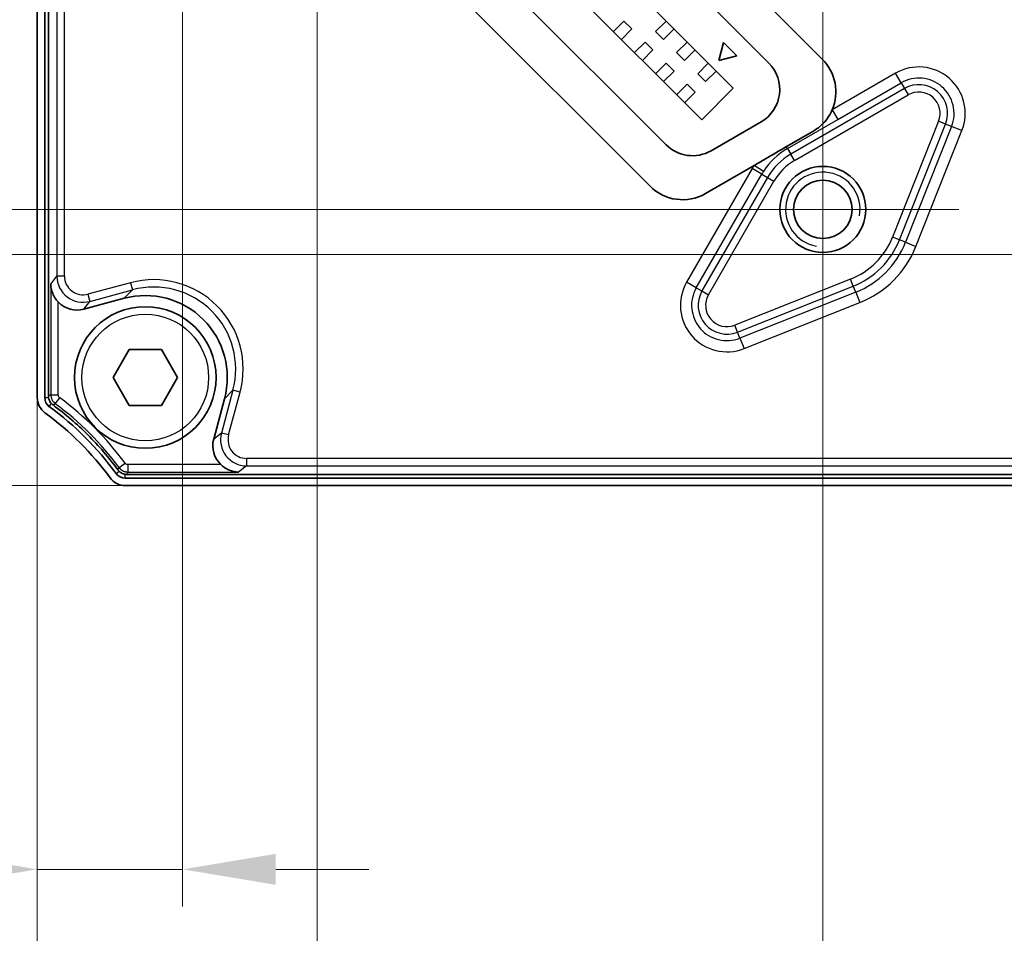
# Model space of a CAD drawing. Header units: millimetres. Extents: x 0 to 420, y 0 to 297.
# Tile 6 of 33: x 144 to 170, y 109 to 133. Entities that reach past the tile are written whole.
import ezdxf

# ---------------------------------------------------------------- set-up
doc = ezdxf.new("R2010")
doc.units = ezdxf.units.MM
for name, color, linetype, lineweight in [('Bemaßung (ISO)', 7, 'Continuous', 18), ('Mittelpunktmarkierung (ISO)', 7, 'Continuous', 18), ('Sichtbar (ISO)', 7, 'Continuous', 35), ('Sichtbar schmal (ISO)', 7, 'Continuous', 25)]:
    doc.layers.add(name, color=color, linetype=linetype, lineweight=lineweight)
doc.styles.add('Notiztext (DIN)', font='isocpeur.ttf')
doc.dimstyles.new('Standard (DIN)', dxfattribs={"dimtxt": 3.5, "dimasz": 2.5, "dimexe": 1, "dimexo": 0, "dimgap": 0.7, "dimtad": 1, "dimtoh": 1, "dimrnd": 1e-08, "dimtxsty": 'Notiztext (DIN)', "dimcen": 0.09, "dimdle": 10, "dimclrd": 256, "dimclre": 256, "dimclrt": 256, "dimazin": 2, "dimtfac": 0.514286, "dimtdec": 4, "dimtmove": 0, "dimatfit": 3, "dimfxl": 1, "dimtolj": 1, "dimlwd": -1, "dimlwe": -1, "dimarcsym": 0})

# ---------------------------------------------------------------- blocks, each defined once
blk = doc.blocks.new('*D27')
at = {"layer": 'Bemaßung (ISO)', "transparency": 16777216}
for p, q in [((129.447, 129.373), (129.447, 131.873)), ((177.676, 126.873), (128.447, 126.873)), ((129.447, 126.873), (129.447, 120.673)), ((146.735, 120.673), (128.447, 120.673)), ((129.447, 118.173), (129.447, 94.829))]:
    blk.add_line(p, q, dxfattribs=at)
for points in [[(129.031, 129.373), (129.864, 129.373), (129.447, 126.873)], [(129.031, 118.173), (129.864, 118.173), (129.447, 120.673)]]:
    blk.add_solid(points, dxfattribs=at)
at = {"layer": 'Defpoints', "color": 0, "transparency": 16777216}
for p in [(129.447, 126.873), (177.676, 126.873), (146.735, 120.673)]:
    blk.add_point(p, dxfattribs=at)
at = {"layer": 'Bemaßung (ISO)', "transparency": 16777216, "insert": (124.547, 95.529), "char_height": 3.5, "attachment_point": 1, "rotation": 90, "style": 'Notiztext (DIN)'}
blk.add_mtext('\\A1;6,2', dxfattribs=at)
blk = doc.blocks.new('*D28')
at = {"layer": 'Bemaßung (ISO)', "transparency": 16777216}
for p, q in [((121.447, 130.585), (121.447, 133.085)), ((165.464, 128.085), (120.447, 128.085)), ((121.447, 128.085), (121.447, 120.673)), ((146.735, 120.673), (120.447, 120.673)), ((121.447, 118.173), (121.447, 94.749))]:
    blk.add_line(p, q, dxfattribs=at)
for points in [[(121.031, 130.585), (121.864, 130.585), (121.447, 128.085)], [(121.031, 118.173), (121.864, 118.173), (121.447, 120.673)]]:
    blk.add_solid(points, dxfattribs=at)
at = {"layer": 'Defpoints', "color": 0, "transparency": 16777216}
for p in [(121.447, 128.085), (165.464, 128.085), (146.735, 120.673)]:
    blk.add_point(p, dxfattribs=at)
at = {"layer": 'Bemaßung (ISO)', "transparency": 16777216, "insert": (116.547, 95.449), "char_height": 3.5, "attachment_point": 1, "rotation": 90, "style": 'Notiztext (DIN)'}
blk.add_mtext('\\A1;7,41', dxfattribs=at)
blk = doc.blocks.new('*D29')
at = {"layer": 'Bemaßung (ISO)', "transparency": 16777216}
for p, q in [((151.887, 141.661), (112.447, 141.661)), ((113.447, 123.173), (113.447, 139.161)), ((146.735, 120.673), (112.447, 120.673))]:
    blk.add_line(p, q, dxfattribs=at)
for points in [[(113.031, 139.161), (113.864, 139.161), (113.447, 141.661)], [(113.031, 123.173), (113.864, 123.173), (113.447, 120.673)]]:
    blk.add_solid(points, dxfattribs=at)
at = {"layer": 'Defpoints', "color": 0, "transparency": 16777216}
for p in [(113.447, 141.661), (151.887, 141.661), (146.735, 120.673)]:
    blk.add_point(p, dxfattribs=at)
at = {"layer": 'Bemaßung (ISO)', "transparency": 16777216, "insert": (108.547, 125.995), "char_height": 3.5, "attachment_point": 1, "rotation": 90, "style": 'Notiztext (DIN)'}
blk.add_mtext('\\A1;20,99', dxfattribs=at)
blk = doc.blocks.new('*D30')
at = {"layer": 'Bemaßung (ISO)', "transparency": 16777216}
for p, q in [((165.464, 146.285), (104.447, 146.285)), ((105.447, 123.173), (105.447, 143.785)), ((146.735, 120.673), (104.447, 120.673))]:
    blk.add_line(p, q, dxfattribs=at)
for points in [[(105.031, 143.785), (105.864, 143.785), (105.447, 146.285)], [(105.031, 123.173), (105.864, 123.173), (105.447, 120.673)]]:
    blk.add_solid(points, dxfattribs=at)
at = {"layer": 'Defpoints', "color": 0, "transparency": 16777216}
for p in [(105.447, 146.285), (165.464, 146.285), (146.735, 120.673)]:
    blk.add_point(p, dxfattribs=at)
at = {"layer": 'Bemaßung (ISO)', "transparency": 16777216, "insert": (100.547, 128.657), "char_height": 3.5, "attachment_point": 1, "rotation": 90, "style": 'Notiztext (DIN)'}
blk.add_mtext('\\A1;25,61', dxfattribs=at)
blk = doc.blocks.new('*D31')
at = {"layer": 'Bemaßung (ISO)', "transparency": 16777216}
for p, q in [((151.887, 159.861), (96.447, 159.861)), ((97.447, 123.173), (97.447, 157.361)), ((146.735, 120.673), (96.447, 120.673))]:
    blk.add_line(p, q, dxfattribs=at)
for points in [[(97.031, 157.361), (97.864, 157.361), (97.447, 159.861)], [(97.031, 123.173), (97.864, 123.173), (97.447, 120.673)]]:
    blk.add_solid(points, dxfattribs=at)
at = {"layer": 'Defpoints', "color": 0, "transparency": 16777216}
for p in [(97.447, 159.861), (151.887, 159.861), (146.735, 120.673)]:
    blk.add_point(p, dxfattribs=at)
at = {"layer": 'Bemaßung (ISO)', "transparency": 16777216, "insert": (92.547, 135.445), "char_height": 3.5, "attachment_point": 1, "rotation": 90, "style": 'Notiztext (DIN)'}
blk.add_mtext('\\A1;39,19', dxfattribs=at)
blk = doc.blocks.new('*D32')
at = {"layer": 'Bemaßung (ISO)', "transparency": 16777216}
for p, q in [((148.276, 168.373), (88.447, 168.373)), ((89.447, 123.173), (89.447, 165.873)), ((146.735, 120.673), (88.447, 120.673))]:
    blk.add_line(p, q, dxfattribs=at)
for points in [[(89.031, 165.873), (89.864, 165.873), (89.447, 168.373)], [(89.031, 123.173), (89.864, 123.173), (89.447, 120.673)]]:
    blk.add_solid(points, dxfattribs=at)
at = {"layer": 'Defpoints', "color": 0, "transparency": 16777216}
for p in [(89.447, 168.373), (148.276, 168.373), (146.735, 120.673)]:
    blk.add_point(p, dxfattribs=at)
at = {"layer": 'Bemaßung (ISO)', "transparency": 16777216, "insert": (84.547, 140.401), "char_height": 3.5, "attachment_point": 1, "rotation": 90, "style": 'Notiztext (DIN)'}
blk.add_mtext('\\A1;47,7', dxfattribs=at)
blk = doc.blocks.new('*D33')
at = {"layer": 'Bemaßung (ISO)', "transparency": 16777216}
for p, q in [((183.576, 172.373), (80.447, 172.373)), ((81.447, 123.173), (81.447, 169.873)), ((146.735, 120.673), (80.447, 120.673))]:
    blk.add_line(p, q, dxfattribs=at)
for points in [[(81.031, 169.873), (81.864, 169.873), (81.447, 172.373)], [(81.031, 123.173), (81.864, 123.173), (81.447, 120.673)]]:
    blk.add_solid(points, dxfattribs=at)
at = {"layer": 'Defpoints', "color": 0, "transparency": 16777216}
for p in [(81.447, 172.373), (183.576, 172.373), (146.735, 120.673)]:
    blk.add_point(p, dxfattribs=at)
at = {"layer": 'Bemaßung (ISO)', "transparency": 16777216, "insert": (76.547, 142.926), "char_height": 3.5, "attachment_point": 1, "rotation": 90, "style": 'Notiztext (DIN)'}
blk.add_mtext('\\A1;51,7', dxfattribs=at)
blk = doc.blocks.new('*D34')
at = {"layer": 'Bemaßung (ISO)', "transparency": 16777216}
for p, q in [((148.276, 168.373), (148.276, 109.373)), ((144.376, 123.033), (144.376, 109.373)), ((141.876, 110.373), (132.551, 110.373)), ((148.276, 110.373), (144.376, 110.373)), ((150.776, 110.373), (153.276, 110.373))]:
    blk.add_line(p, q, dxfattribs=at)
for points in [[(141.876, 110.79), (141.876, 109.957), (144.376, 110.373)], [(150.776, 110.79), (150.776, 109.957), (148.276, 110.373)]]:
    blk.add_solid(points, dxfattribs=at)
at = {"layer": 'Defpoints', "color": 0, "transparency": 16777216}
for p in [(148.276, 168.373), (144.376, 123.033), (148.276, 110.373)]:
    blk.add_point(p, dxfattribs=at)
at = {"layer": 'Bemaßung (ISO)', "transparency": 16777216, "insert": (133.251, 115.273), "char_height": 3.5, "attachment_point": 1, "style": 'Notiztext (DIN)'}
blk.add_mtext('\\A1;3,9', dxfattribs=at)
blk = doc.blocks.new('*D35')
at = {"layer": 'Bemaßung (ISO)', "transparency": 16777216}
for p, q in [((151.887, 159.861), (151.887, 101.373)), ((144.376, 123.033), (144.376, 101.373)), ((144.376, 102.373), (132.578, 102.373)), ((149.387, 102.373), (146.876, 102.373))]:
    blk.add_line(p, q, dxfattribs=at)
for points in [[(146.876, 102.79), (146.876, 101.957), (144.376, 102.373)], [(149.387, 102.79), (149.387, 101.957), (151.887, 102.373)]]:
    blk.add_solid(points, dxfattribs=at)
at = {"layer": 'Defpoints', "color": 0, "transparency": 16777216}
for p in [(151.887, 159.861), (144.376, 123.033), (151.887, 102.373)]:
    blk.add_point(p, dxfattribs=at)
at = {"layer": 'Bemaßung (ISO)', "transparency": 16777216, "insert": (133.278, 107.273), "char_height": 3.5, "attachment_point": 1, "style": 'Notiztext (DIN)'}
blk.add_mtext('\\A1;7,51', dxfattribs=at)
blk = doc.blocks.new('*D36')
at = {"layer": 'Bemaßung (ISO)', "transparency": 16777216}
for p, q in [((165.464, 146.285), (165.464, 93.373)), ((144.376, 123.033), (144.376, 93.373)), ((146.876, 94.373), (162.964, 94.373))]:
    blk.add_line(p, q, dxfattribs=at)
for points in [[(146.876, 94.79), (146.876, 93.957), (144.376, 94.373)], [(162.964, 94.79), (162.964, 93.957), (165.464, 94.373)]]:
    blk.add_solid(points, dxfattribs=at)
at = {"layer": 'Defpoints', "color": 0, "transparency": 16777216}
for p in [(165.464, 146.285), (144.376, 123.033), (165.464, 94.373)]:
    blk.add_point(p, dxfattribs=at)
at = {"layer": 'Bemaßung (ISO)', "transparency": 16777216, "insert": (150.107, 99.273), "char_height": 3.5, "attachment_point": 1, "style": 'Notiztext (DIN)'}
blk.add_mtext('\\A1;21,09', dxfattribs=at)
blk = doc.blocks.new('*D37')
at = {"layer": 'Bemaßung (ISO)', "transparency": 16777216}
for p, q in [((177.676, 126.873), (177.676, 85.373)), ((144.376, 123.033), (144.376, 85.373)), ((146.876, 86.373), (175.176, 86.373))]:
    blk.add_line(p, q, dxfattribs=at)
for points in [[(146.876, 86.79), (146.876, 85.957), (144.376, 86.373)], [(175.176, 86.79), (175.176, 85.957), (177.676, 86.373)]]:
    blk.add_solid(points, dxfattribs=at)
at = {"layer": 'Defpoints', "color": 0, "transparency": 16777216}
for p in [(177.676, 126.873), (144.376, 123.033), (177.676, 86.373)]:
    blk.add_point(p, dxfattribs=at)
at = {"layer": 'Bemaßung (ISO)', "transparency": 16777216, "insert": (157.088, 91.273), "char_height": 3.5, "attachment_point": 1, "style": 'Notiztext (DIN)'}
blk.add_mtext('\\A1;33,3', dxfattribs=at)
blk = doc.blocks.new('*D38')
at = {"layer": 'Bemaßung (ISO)', "transparency": 16777216}
for p, q in [((183.576, 172.373), (183.576, 77.373)), ((144.376, 123.033), (144.376, 77.373)), ((146.876, 78.373), (181.076, 78.373))]:
    blk.add_line(p, q, dxfattribs=at)
for points in [[(146.876, 78.79), (146.876, 77.957), (144.376, 78.373)], [(181.076, 78.79), (181.076, 77.957), (183.576, 78.373)]]:
    blk.add_solid(points, dxfattribs=at)
at = {"layer": 'Defpoints', "color": 0, "transparency": 16777216}
for p in [(183.576, 172.373), (144.376, 123.033), (183.576, 78.373)]:
    blk.add_point(p, dxfattribs=at)
at = {"layer": 'Bemaßung (ISO)', "transparency": 16777216, "insert": (160.038, 83.273), "char_height": 3.5, "attachment_point": 1, "style": 'Notiztext (DIN)'}
blk.add_mtext('\\A1;39,2', dxfattribs=at)

msp = doc.modelspace()

# ---------------------------------------------------------------- linework, layer by layer
at = {"layer": 'Mittelpunktmarkierung (ISO)', "linetype": 'Continuous'}
for p, q in [((165.4639, 131.7394), (165.4639, 124.4307)), ((169.1183, 128.085), (161.8095, 128.085))]:
    msp.add_line(p, q, dxfattribs=at)
at = {"layer": 'Sichtbar (ISO)'}
for p, q in [((144.3757, 180.314), (144.3757, 123.0325)), ((144.5757, 123.0325), (144.5757, 180.314)), ((155.914, 141.6513), (165.4537, 132.1115)), ((155.8119, 140.2119), (164.0143, 132.0095)), ((155.1401, 139.2573), (163.0597, 131.3377)), ((162.2112, 130.4892), (154.2916, 138.4088)), ((161.2552, 129.8188), (153.6212, 137.4528)), ((160.8273, 128.7053), (152.5077, 137.0249)), ((159.8424, 132.858), (160.1252, 133.1408)), ((160.3374, 132.9287), (160.1252, 133.1408)), ((161.2566, 133.1408), (160.9738, 132.858)), ((160.0545, 132.6459), (160.3374, 132.9287)), ((160.9738, 132.858), (161.1859, 132.6459)), ((161.4687, 132.9287), (161.1859, 132.6459)), ((160.4081, 132.2923), (160.6909, 132.5752)), ((160.9031, 132.363), (160.6909, 132.5752)), ((161.8223, 132.5752), (161.5395, 132.2923)), ((162.6708, 132.0802), (162.8002, 132.5631)), ((162.8002, 132.5631), (163.1538, 132.2096)), ((160.6202, 132.0802), (160.9031, 132.363)), ((161.5395, 132.2923), (161.7516, 132.0802)), ((162.0344, 132.363), (161.7516, 132.0802)), ((163.1538, 132.2096), (162.6708, 132.0802)), ((160.9738, 131.7266), (161.2566, 132.0095)), ((161.4687, 131.7973), (161.2566, 132.0095)), ((162.388, 132.0095), (162.1051, 131.7266)), ((161.1859, 131.5145), (161.4687, 131.7973)), ((162.1051, 131.7266), (162.3173, 131.5145)), ((162.6001, 131.7973), (162.3173, 131.5145)), ((161.5395, 131.1609), (161.8223, 131.4438)), ((162.0344, 131.2317), (161.8223, 131.4438)), ((162.0344, 131.2317), (161.7516, 130.9488)), ((163.0597, 131.3377), (162.2112, 130.4892)), ((163.8072, 130.4363), (162.4624, 129.6599)), ((164.4904, 129.7712), (165.1974, 130.1794)), ((163.6189, 129.2643), (162.312, 128.5098)), ((146.7075, 125.6986), (145.6246, 125.4085)), ((146.4096, 123.5733), (146.8427, 124.3233)), ((146.8427, 124.3233), (147.7087, 124.3233)), ((147.7087, 124.3233), (148.1417, 123.5733)), ((146.8427, 122.8233), (146.4096, 123.5733)), ((148.1417, 123.5733), (147.7087, 122.8233)), ((149.1109, 121.9222), (149.401, 123.0051)), ((147.7087, 122.8233), (146.8427, 122.8233)), ((198.0164, 120.8733), (146.7349, 120.8733)), ((146.7349, 120.6733), (198.0164, 120.6733))]:
    msp.add_line(p, q, dxfattribs=at)
for centre, radius in [((165.4639, 128.085), 1.1544), ((165.4639, 128.085), 0.7835), ((147.2757, 123.5733), 1.9)]:
    msp.add_circle(centre, radius, dxfattribs=at)
for centre, radius, start, end in [((163.3072, 131.3024), 1, 300, 45), ((164.584, 131.2418), 1.23, 336.86313, 45), ((161.9624, 130.5259), 1, 225, 300), ((161.697, 129.575), 1.23, 225, 300), ((144.8757, 123.0325), 0.5, 180, 233.79347), ((144.8757, 123.0325), 0.3, 180, 233.79347), ((139.7957, 116.0933), 8.3, 36.20653, 53.79347), ((139.7957, 116.0933), 8.1, 36.20653, 53.79347), ((146.7349, 121.1733), 0.5, 216.20653, 270), ((146.7349, 121.1733), 0.3, 216.20653, 270)]:
    msp.add_arc(centre, radius, start, end, dxfattribs=at)
for centre, major_axis, ratio, start_param, end_param in [((147.2746, 123.5722), (1.5578, 1.5578), 0.9986314, 5.236581, 7.3297896), ((145.444, 126.085), (-0.4265, -0.5559), 0.9990761, 6.1317814, 7.1990367), ((149.7874, 121.7416), (-0.5559, -0.4265), 0.9990761, 5.3673339, 6.4345892)]:
    msp.add_ellipse(centre, major_axis=major_axis, ratio=ratio, start_param=start_param, end_param=end_param, dxfattribs=at)
for points, knots in [([(144.6757, 123.0776), (144.6757, 123.8769), (144.6757, 124.66), (144.6757, 126.2463), (144.6757, 127.0454), (144.6757, 129.4341), (144.6757, 131.0195), (144.6757, 134.1959), (144.6757, 135.7851), (144.6757, 142.1415), (144.6757, 146.9078), (144.6757, 157.037), (144.6757, 162.399), (144.6757, 170.3436), (144.6757, 172.9176), (144.6757, 176.3016), (144.6757, 177.1011), (144.6757, 178.6873), (144.6757, 179.47), (144.6757, 180.2689)], [11.1459106, 11.1459106, 11.1459106, 11.1459106, 11.3840979, 11.3840979, 11.6222853, 11.6222853, 12.0989238, 12.0989238, 12.5755623, 12.5755623, 14.0056074, 14.0056074, 15.6143396, 15.6143396, 16.38867, 16.38867, 16.6269871, 16.6269871, 16.8650448, 16.8650448, 16.8650448, 16.8650448]), ([(165.7151, 130.7585), (165.7033, 130.731), (165.6905, 130.7038), (165.6411, 130.6088), (165.5988, 130.5436), (165.4538, 130.3613), (165.3333, 130.2578), (165.1974, 130.1794)], [0.455640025, 0.455640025, 0.455640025, 0.455640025, 0.464823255, 0.464823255, 0.488357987, 0.488357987, 0.535427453, 0.535427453, 0.535427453, 0.535427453]), ([(164.4904, 129.7712), (164.3093, 129.6667), (164.0985, 129.5432), (163.8267, 129.3848), (163.7138, 129.3191), (163.6189, 129.2643)], [0.318662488, 0.318662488, 0.318662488, 0.318662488, 0.381397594, 0.381397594, 0.414275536, 0.414275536, 0.414275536, 0.414275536]), ([(144.7387, 126.0777), (144.7398, 125.9953), (144.757, 125.9068), (144.8091, 125.7815), (144.8307, 125.741), (144.8803, 125.6662), (144.9079, 125.6318), (144.9386, 125.5998)], [0, 0, 0, 0, 0.028171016, 0.028171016, 0.042256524, 0.042256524, 0.055589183, 0.055589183, 0.055589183, 0.055589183]), ([(144.7982, 122.8358), (144.774, 122.8536), (144.7526, 122.8749), (144.7063, 122.9373), (144.6871, 122.9826), (144.6774, 123.0432), (144.6761, 123.0566), (144.6758, 123.0702), (144.6757, 123.0726), (144.6757, 123.0751), (144.6757, 123.0776)], [11.1360574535, 11.1360574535, 11.1360574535, 11.1360574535, 11.1392016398, 11.1392016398, 11.1442323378, 11.1442323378, 11.145651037, 11.145651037, 11.145651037, 11.1459105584, 11.1459105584, 11.1459105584, 11.1459105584]), ([(146.5382, 121.0957), (146.4163, 121.2619), (146.2889, 121.4224), (146.0205, 121.7352), (145.8799, 121.8869), (145.5881, 122.1786), (145.437, 122.3186), (145.1248, 122.5864), (144.9645, 122.7138), (144.7982, 122.8358)], [10.88308969, 10.88308969, 10.88308969, 10.88308969, 10.9462009, 10.9462009, 11.00970266, 11.00970266, 11.07294625, 11.07294625, 11.13605745, 11.13605745, 11.13605745, 11.13605745]), ([(146.78, 120.9733), (146.75, 120.9733), (146.7203, 120.9778), (146.6463, 121.0005), (146.6041, 121.0256), (146.5603, 121.0686), (146.5511, 121.0789), (146.5427, 121.0898), (146.5412, 121.0918), (146.5397, 121.0938), (146.5382, 121.0957)], [10.8732365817, 10.8732365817, 10.8732365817, 10.8732365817, 10.8763700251, 10.8763700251, 10.8813835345, 10.8813835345, 10.8828315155, 10.8828315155, 10.8828315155, 10.8830896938, 10.8830896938, 10.8830896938, 10.8830896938]), ([(149.3022, 121.2362), (149.3342, 121.2054), (149.3686, 121.1779), (149.4434, 121.1283), (149.4839, 121.1067), (149.6092, 121.0546), (149.6977, 121.0374), (149.7802, 121.0362)], [0.126506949, 0.126506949, 0.126506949, 0.126506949, 0.139839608, 0.139839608, 0.153925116, 0.153925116, 0.182096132, 0.182096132, 0.182096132, 0.182096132]), ([(197.9713, 120.9733), (197.2559, 120.9733), (196.555, 120.9733), (195.1352, 120.9733), (194.42, 120.9733), (192.2819, 120.9733), (190.8628, 120.9733), (188.0196, 120.9733), (186.5971, 120.9733), (180.9075, 120.9733), (176.6412, 120.9733), (167.5745, 120.9733), (162.7749, 120.9733), (155.6637, 120.9733), (153.3598, 120.9733), (150.3309, 120.9733), (149.6153, 120.9733), (148.1955, 120.9733), (147.495, 120.9733), (146.78, 120.9733)], [5.7541024, 5.7541024, 5.7541024, 5.7541024, 5.9672898, 5.9672898, 6.1804771, 6.1804771, 6.6071156, 6.6071156, 7.0337541, 7.0337541, 8.3137992, 8.3137992, 9.7537814, 9.7537814, 10.4468618, 10.4468618, 10.660179, 10.660179, 10.8732366, 10.8732366, 10.8732366, 10.8732366])]:
    msp.add_open_spline(points, degree=3, knots=knots, dxfattribs=at)
at = {"layer": 'Sichtbar schmal (ISO)'}
for p, q in [((144.9036, 167.3057), (144.9036, 126.2927)), ((145.1036, 126.2927), (145.1036, 165.9756)), ((167.4163, 131.7407), (165.7151, 130.7585)), ((167.5662, 131.4811), (167.4163, 131.7407)), ((165.865, 130.4989), (167.5662, 131.4811)), ((167.5662, 131.4811), (167.6538, 131.3293)), ((167.6538, 131.3293), (164.6066, 129.57)), ((164.7065, 129.3969), (167.7538, 131.1562)), ((167.6538, 131.3293), (167.7538, 131.1562)), ((165.7151, 130.7585), (165.865, 130.4989)), ((164.5189, 129.7217), (165.865, 130.4989)), ((168.5713, 130.4497), (167.3363, 127.3411)), ((167.5221, 127.2673), (168.7571, 130.3759)), ((168.9199, 130.3112), (167.6849, 127.2027)), ((168.7571, 130.3759), (168.5713, 130.4497)), ((168.9199, 130.3112), (168.7571, 130.3759)), ((169.1985, 130.2005), (168.9199, 130.3112)), ((167.9636, 127.092), (169.1985, 130.2005)), ((164.5189, 129.7217), (164.4904, 129.7712)), ((164.5189, 129.7217), (164.6066, 129.57)), ((164.7065, 129.3969), (164.6066, 129.57)), ((163.8715, 129.1028), (163.6189, 129.2643)), ((163.5676, 129.1799), (161.8082, 126.1326)), ((162.0678, 125.9827), (163.8272, 129.03)), ((163.8272, 129.03), (163.5676, 129.1799)), ((163.8272, 129.03), (163.9789, 128.9424)), ((163.9789, 128.9424), (162.2196, 125.8951)), ((162.3927, 125.7951), (164.152, 128.8424)), ((163.9789, 128.9424), (164.152, 128.8424)), ((167.5221, 127.2673), (167.3363, 127.3411)), ((167.6849, 127.2027), (167.5221, 127.2673)), ((167.6849, 127.2027), (167.9636, 127.092)), ((144.7387, 126.0777), (144.9036, 126.2927)), ((145.1036, 126.2927), (144.9036, 126.2927)), ((146.8819, 126.1178), (145.7328, 125.8099)), ((146.8819, 126.1178), (146.9336, 125.9247)), ((162.0678, 125.9827), (161.8082, 126.1326)), ((166.2078, 126.2126), (163.0992, 124.9776)), ((166.2816, 126.0268), (166.2078, 126.2126)), ((144.7387, 126.0777), (144.7387, 123.1094)), ((145.7845, 125.6168), (146.9336, 125.9247)), ((146.9336, 125.9247), (146.7075, 125.6986)), ((162.0678, 125.9827), (162.2196, 125.8951)), ((162.2196, 125.8951), (162.3927, 125.7951)), ((163.173, 124.7919), (166.2816, 126.0268)), ((166.3463, 125.864), (163.2377, 124.629)), ((166.3463, 125.864), (166.2816, 126.0268)), ((166.3463, 125.864), (166.457, 125.5854)), ((144.9386, 123.1094), (144.9386, 125.5998)), ((145.6246, 125.4085), (145.7845, 125.6168)), ((145.7328, 125.8099), (145.7845, 125.6168)), ((163.3484, 124.3504), (166.457, 125.5854)), ((163.173, 124.7919), (163.0992, 124.9776)), ((163.2377, 124.629), (163.173, 124.7919)), ((163.2377, 124.629), (163.3484, 124.3504)), ((149.6271, 123.2312), (149.3192, 122.0821)), ((149.401, 123.0051), (149.6271, 123.2312)), ((149.5123, 122.0303), (149.8203, 123.1795)), ((149.8203, 123.1795), (149.6271, 123.2312)), ((144.5757, 123.0325), (144.6791, 123.0325)), ((144.7387, 123.1094), (144.9386, 123.1094)), ((144.8602, 122.8683), (144.9791, 123.0291)), ((144.6985, 122.7905), (144.7578, 122.8715)), ((149.3192, 122.0821), (149.1109, 121.9222)), ((149.5123, 122.0303), (149.3192, 122.0821)), ((194.7562, 121.4011), (149.9951, 121.4011)), ((149.9951, 121.4011), (149.9951, 121.2012)), ((146.5707, 121.1578), (146.7315, 121.2767)), ((149.3022, 121.2362), (146.8118, 121.2362)), ((146.8118, 121.0362), (146.8118, 121.2362)), ((149.9951, 121.2012), (149.7802, 121.0362)), ((149.9951, 121.2012), (194.7562, 121.2012)), ((146.4929, 120.996), (146.5739, 121.0553)), ((146.7349, 120.8733), (146.7349, 120.9767)), ((146.8118, 121.0362), (149.7802, 121.0362))]:
    msp.add_line(p, q, dxfattribs=at)
msp.add_circle((147.2757, 123.5733), 1.7, dxfattribs=at)
for centre, radius, start, end in [((168.0398, 130.6609), 1.2469, 338.33302, 120), ((168.0398, 130.6609), 0.9471, 338.33302, 120), ((168.0398, 130.6609), 0.7718, 338.33302, 120), ((168.0398, 130.6609), 0.572, 338.33302, 120), ((165.4639, 128.085), 1.8899, 120, 147.41486), ((165.4639, 128.085), 1.7147, 120, 150), ((165.4639, 128.085), 2.1897, 147.41486, 150), ((165.4639, 128.085), 1.5148, 120, 150), ((165.4639, 128.085), 1.8899, 147.41486, 150), ((165.4639, 128.085), 1, 350, 260), ((165.4639, 128.085), 2.0148, 291.66698, 338.33302), ((165.4639, 128.085), 2.2147, 291.66698, 338.33302), ((165.4639, 128.085), 2.3899, 291.66698, 338.33302), ((165.4639, 128.085), 2.6897, 291.66698, 338.33302), ((162.888, 125.5092), 1.2469, 150, 291.66698), ((162.888, 125.5092), 0.9471, 150, 291.66698), ((162.888, 125.5092), 0.7718, 150, 291.66698), ((162.888, 125.5092), 0.572, 150, 291.66698), ((140.0033, 116.3009), 8.3682, 36.48467, 53.51533), ((140.0033, 116.3009), 8.1682, 36.48467, 53.51533)]:
    msp.add_arc(centre, radius, start, end, dxfattribs=at)
for centre, major_axis, ratio, start_param, end_param in [((145.6037, 126.2932), (-0.4263, -0.5556), 0.9996036, 5.3673339, 7.1990367), ((145.6037, 126.2932), (-0.3047, -0.397), 0.9990761, 5.3673339, 7.1990367), ((147.5005, 123.7981), (1.6994, 1.6994), 0.9986314, 5.236581, 7.3297896), ((147.5005, 123.7981), (1.5582, 1.5582), 0.9983831, 5.236581, 7.3297896), ((149.9956, 121.9013), (-0.5556, -0.4263), 0.9996036, 5.3673339, 7.1990367), ((149.9956, 121.9013), (-0.397, -0.3047), 0.9990761, 5.3673339, 7.1990367)]:
    msp.add_ellipse(centre, major_axis=major_axis, ratio=ratio, start_param=start_param, end_param=end_param, dxfattribs=at)
for points in [[(144.7387, 123.1094), (144.7177, 123.0988), (144.6967, 123.0882), (144.6757, 123.0776)], [(144.7982, 122.8358), (144.8188, 122.8467), (144.8395, 122.8575), (144.8602, 122.8683)], [(146.5707, 121.1578), (146.5599, 121.1371), (146.5491, 121.1164), (146.5382, 121.0957)], [(146.78, 120.9733), (146.7906, 120.9943), (146.8013, 121.0152), (146.8118, 121.0362)]]:
    msp.add_open_spline(points, degree=3, dxfattribs=at)
for points, knots in [([(144.7387, 123.1094), (144.7387, 123.0668), (144.7479, 123.0241), (144.7786, 122.9568), (144.7958, 122.9306), (144.8301, 122.893), (144.8447, 122.8798), (144.8602, 122.8683)], [-0.0092956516, -0.0092956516, -0.0092956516, -0.0092956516, -0.0050359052, -0.0050359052, -0.0019368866, -0.0019368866, 0, 0, 0, 0]), ([(144.9791, 123.0291), (144.9739, 123.0329), (144.9691, 123.0373), (144.9576, 123.0498), (144.9519, 123.0585), (144.9417, 123.081), (144.9386, 123.0952), (144.9386, 123.1094)], [0, 0, 0, 0, 0.0019368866, 0.0019368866, 0.0050359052, 0.0050359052, 0.0092956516, 0.0092956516, 0.0092956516, 0.0092956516]), ([(146.5707, 121.1578), (146.5961, 121.1236), (146.6289, 121.0947), (146.6936, 121.0588), (146.7231, 121.048), (146.7729, 121.0381), (146.7925, 121.0362), (146.8118, 121.0362)], [-0.0092956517, -0.0092956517, -0.0092956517, -0.0092956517, -0.005035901, -0.005035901, -0.001936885, -0.001936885, 0, 0, 0, 0]), ([(146.8118, 121.2362), (146.8054, 121.2362), (146.7989, 121.2368), (146.7822, 121.2401), (146.7724, 121.2437), (146.7509, 121.2556), (146.7399, 121.2653), (146.7315, 121.2767)], [0, 0, 0, 0, 0.001936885, 0.001936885, 0.005035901, 0.005035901, 0.0092956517, 0.0092956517, 0.0092956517, 0.0092956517])]:
    msp.add_open_spline(points, degree=3, knots=knots, dxfattribs=at)

# ---------------------------------------------------------------- dimensions: what is measured, and where the dimension line sits
at = {"layer": 'Bemaßung (ISO)'}
for base, p1, p2, angle, override, picture, middle in [((81.4472, 172.3733), (146.7349, 120.6733), (183.5757, 172.3733), 90, {"dimtoh": 0, "dimdec": 2, "dimtp": 0, "dimtm": 0, "dimtdec": 4, "dimtofl": 0, "dimatfit": 1}, '*D33', (81.4472, 146.5133)), ((183.5757, 78.3733), (144.3757, 123.0325), (183.5757, 172.3733), 180, {"dimtoh": 0, "dimdec": 2, "dimtp": 0, "dimtm": 0, "dimtdec": 4, "dimtofl": 0, "dimatfit": 1}, '*D38', (163.9757, 78.3733)), ((89.4472, 168.3733), (146.7349, 120.6733), (148.2757, 168.3733), 90, {"dimtoh": 0, "dimdec": 2, "dimtp": 0, "dimtm": 0, "dimtdec": 4, "dimtofl": 0, "dimatfit": 1}, '*D32', (89.4472, 144.5133)), ((148.2757, 110.3733), (144.3757, 123.0325), (148.2757, 168.3733), 180, {"dimtoh": 0, "dimdec": 2, "dimtp": 0, "dimtm": 0, "dimtdec": 4, "dimtofl": 1, "dimatfit": 1}, '*D34', (135.9632, 110.3733)), ((97.4472, 159.8615), (146.7349, 120.6733), (151.8874, 159.8615), 90, {"dimtoh": 0, "dimdec": 2, "dimtp": 0, "dimtm": 0, "dimtdec": 4, "dimtofl": 0, "dimatfit": 1}, '*D31', (97.4472, 140.2574)), ((151.8874, 102.3733), (144.3757, 123.0325), (151.8874, 159.8615), 180, {"dimtoh": 0, "dimdec": 2, "dimtp": 0, "dimtm": 0, "dimtdec": 4, "dimtofl": 0, "dimatfit": 2}, '*D35', (136.8656, 102.3733)), ((105.4472, 146.285), (146.7349, 120.6733), (165.4639, 146.285), 90, {"dimtoh": 0, "dimdec": 2, "dimtp": 0, "dimtm": 0, "dimtdec": 4, "dimtofl": 0, "dimatfit": 1}, '*D30', (105.4472, 133.4691)), ((165.4639, 94.3733), (144.3757, 123.0325), (165.4639, 146.285), 180, {"dimtoh": 0, "dimdec": 2, "dimtp": 0, "dimtm": 0, "dimtdec": 4, "dimtofl": 0, "dimatfit": 1}, '*D36', (154.9198, 94.3733)), ((113.4472, 141.6615), (146.7349, 120.6733), (151.8874, 141.6615), 90, {"dimtoh": 0, "dimdec": 2, "dimtp": 0, "dimtm": 0, "dimtdec": 4, "dimtofl": 0, "dimatfit": 1}, '*D29', (113.4472, 131.1574)), ((121.4472, 128.085), (146.7349, 120.6733), (165.4639, 128.085), 90, {"dimtoh": 0, "dimdec": 2, "dimtp": 0, "dimtm": 0, "dimtdec": 4, "dimtofl": 1, "dimatfit": 1}, '*D28', (121.4472, 99.211)), ((129.4472, 126.8733), (146.7349, 120.6733), (177.6757, 126.8733), 90, {"dimtoh": 0, "dimdec": 2, "dimtp": 0, "dimtm": 0, "dimtdec": 4, "dimtofl": 1, "dimatfit": 1}, '*D27', (129.4472, 98.2415)), ((177.6757, 86.3733), (144.3757, 123.0325), (177.6757, 126.8733), 180, {"dimtoh": 0, "dimdec": 2, "dimtp": 0, "dimtm": 0, "dimtdec": 4, "dimtofl": 0, "dimatfit": 1}, '*D37', (161.0257, 86.3733))]:
    dim = msp.add_linear_dim(base=base, p1=p1, p2=p2, angle=angle, dimstyle='Standard (DIN)', override=override, dxfattribs=at)
    dim.commit()
    dim.dimension.update_dxf_attribs({"geometry": picture, "text_midpoint": middle, "dimtype": 160})

doc.saveas('drawing.dxf')
